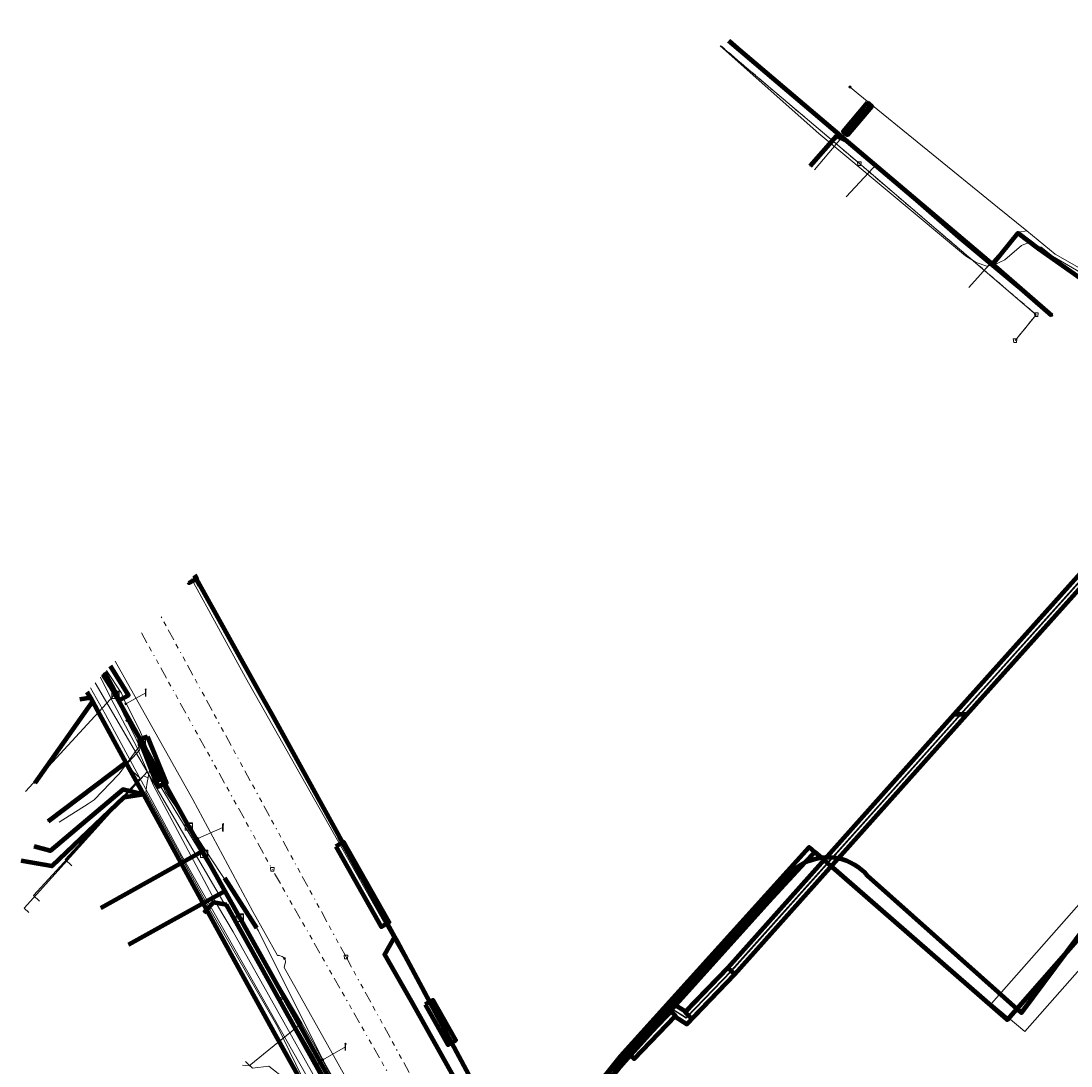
# Model space of a CAD drawing. Header units: metres. Extents: x 153756 to 154348, y 463867 to 464433.
# Tile 68 of 76: x 153941 to 154055, y 464212 to 464325. Entities that reach past the tile are written whole.
import ezdxf
from ezdxf.enums import TextEntityAlignment as Align
from ezdxf.lldxf.tags import DXFTag

# ---------------------------------------------------------------- set-up
doc = ezdxf.new("R2010")
doc.units = ezdxf.units.M
doc.header["$LTSCALE"] = 0.5
doc.linetypes.add('RI-OVERIG-SO', pattern=[17, 5, -2, 2, -2, 0, -2, 2, -2])
doc.layers.get('0').update_dxf_attribs({"linetype": 'CONTINUOUS'})
for name, color, linetype, lineweight in [('B-PV-KL-DATA_COAXKABEL_10_ZIGGO BV-G', 90, 'KL-DATA-SO', 18), ('B-PV-KL-DATA_COAXKABEL_17_ZIGGO BV-G', 90, 'KL-DATA-SO', 18), ('B-PV-KL-DATA_COAXKABEL_7_ZIGGO BV-G', 90, 'KL-DATA-SO', 18), ('B-PV-KL-DATA_DELTA FIBER NETWERK BV-G', 90, 'KL-DATA-SO', 18), ('B-PV-KL-DATA_HULPSTUK_KPN BV-S', 90, 'CONTINUOUS', 25), ('B-PV-KL-DATA_HULPSTUK_ZIGGO BV-S', 90, 'CONTINUOUS', 25), ('B-PV-KL-DATA_KABELBED_KPN BV-G', 90, 'CONTINUOUS', 100), ('B-PV-KL-DATA_KABELBED_ZIGGO BV-G', 90, 'CONTINUOUS', 100), ('B-PV-KL-DATA_MANTELBUIS_POLYVINYLCHLORIDE PVC_100_KPN BV-G', 90, 'CONTINUOUS', 100), ('B-PV-KL-DATA_MANTELBUIS_REGGEFIBER OPERATOR BV-G', 90, 'CONTINUOUS', 100), ('B-PV-KL-DATA_MANTELBUIS_ZIGGO BV-G', 90, 'CONTINUOUS', 100), ('B-PV-KL-DATA_REGGEFIBER OPERATOR BV-G', 90, 'KL-DATA-SO', 18), ('B-PV-KL-DATA_STEDIN NETBEHEER BV-G', 90, 'KL-DATA-SO', 18), ('B-PV-KL-ET_LS_230 V_GEMEENTE AMERSFOORT-G', 190, 'KL-LS-SO', 18), ('B-PV-KL-ET_LS_400 V_STEDIN NETBEHEER BV-G', 190, 'KL-LS-SO', 18), ('B-PV-KL-ET_LS_GEMEENTE AMERSFOORT-S', 190, 'CONTINUOUS', 25), ('B-PV-KL-ET_LS_HULPSTUK_GEMEENTE AMERSFOORT-S', 190, 'CONTINUOUS', 25), ('B-PV-KL-ET_LS_HULPSTUK_STEDIN NETBEHEER BV-S', 190, 'CONTINUOUS', 25), ('B-PV-KL-ET_LS_MANTELBUIS_110_GEMEENTE AMERSFOORT-G', 190, 'CONTINUOUS', 100), ('B-PV-KL-ET_LS_MANTELBUIS_POLYETHYLEEN PE_50_STEDIN NETBEHEER BV-G', 190, 'CONTINUOUS', 100), ('B-PV-KL-ET_LS_MANTELBUIS_POLYETHYLEEN PE_STEDIN NETBEHEER BV-G', 190, 'CONTINUOUS', 100), ('B-PV-KL-ET_LS_MANTELBUIS_POLYVINYLCHLORIDE PVC_125_STEDIN NETBEHEER BV-G', 190, 'CONTINUOUS', 100), ('B-PV-KL-ET_LS_MANTELBUIS_STAAL_STEDIN NETBEHEER BV-G', 190, 'CONTINUOUS', 100), ('B-PV-KL-ET_LS_MANTELBUIS_STEDIN NETBEHEER BV-G', 190, 'CONTINUOUS', 100), ('B-PV-KL-ET_MS_10 KV_STEDIN NETBEHEER BV-G', 130, 'KL-MS-SO', 18), ('B-PV-KL-ET_MS_MANTELBUIS_POLYETHYLEEN PE_STEDIN NETBEHEER BV-G', 130, 'CONTINUOUS', 100), ('B-PV-KL-ET_MS_MANTELBUIS_POLYVINYLCHLORIDE PVC_125_STEDIN NETBEHEER BV-G', 130, 'CONTINUOUS', 100), ('B-PV-KL-ET_MS_MANTELBUIS_STAAL_STEDIN NETBEHEER BV-G', 130, 'CONTINUOUS', 100), ('B-PV-KL-ET_MS_MANTELBUIS_STEDIN NETBEHEER BV-G', 130, 'CONTINUOUS', 100), ('B-PV-KL-GAS_LD_POLYETHYLEEN PE_32_STEDIN NETBEHEER BV-G', 50, 'KL-GAS_LD-SO', 18), ('B-PV-KL-GAS_LD_POLYETHYLEEN PE_63_STEDIN NETBEHEER BV-G', 50, 'KL-GAS_LD-SO', 18), ('B-PV-KL-GAS_LD_POLYVINYLCHLORIDE PVC_110_STEDIN NETBEHEER BV-G', 50, 'KL-GAS_LD-SO', 18), ('B-PV-KL-WATER_100_VITENS-G', 170, 'KL-WATER-SO', 18), ('B-PV-KL-WATER_22_VITENS-G', 170, 'KL-WATER-SO', 18), ('B-PV-KL-WATER_25_VITENS-G', 170, 'KL-WATER-SO', 18), ('B-PV-KL-WATER_40_VITENS-G', 170, 'KL-WATER-SO', 18), ('B-PV-KL-WATER_50_VITENS-G', 170, 'KL-WATER-SO', 18), ('B-PV-KL-WATER_HULPSTUK_VITENS-S', 170, 'CONTINUOUS', 25), ('B-PV-OG-INFO_KPN BV-G', 7, 'CONTINUOUS', 18), ('B-PV-OG-INFO_STEDIN NETBEHEER BV-G', 7, 'CONTINUOUS', 18), ('B-PV-OG-INFO_VITENS-S', 7, 'CONTINUOUS', 25), ('B-PV-RI-DRUK_POLYVINYLCHLORIDE PVC_50_GEMEENTE AMERSFOORT-G', 210, 'RI-PERS-SO', 18), ('B-PV-RI-DRUK_POLYVINYLCHLORIDE PVC_63_GEMEENTE AMERSFOORT-G', 210, 'RI-PERS-SO', 18), ('B-PV-RI-PERSLEIDING_HULPSTUK_GEMEENTE AMERSFOORT-S', 210, 'CONTINUOUS', 25), ('B-PV-RI-VRIJVERVAL_BETON_300_GEMEENTE AMERSFOORT-G', 210, 'RI-OVERIG-SO', 18), ('B-PV-RI-VRIJVERVAL_BETON_700_GEMEENTE AMERSFOORT-G', 210, 'RI-OVERIG-SO', 18), ('B-PV-RI-VRIJVERVAL_HULPSTUK_GEMEENTE AMERSFOORT-S', 210, 'CONTINUOUS', 25), ('B-PV-RI-VRIJVERVAL_POLYVINYLCHLORIDE PVC_50_GEMEENTE AMERSFOORT-G', 210, 'RI-OVERIG-SO', 18), ('B-PV-RI-VRIJVERVAL_POLYVINYLCHLORIDE PVC_63_GEMEENTE AMERSFOORT-G', 210, 'RI-OVERIG-SO', 18)]:
    doc.layers.add(name, color=color, linetype=linetype, lineweight=lineweight)
doc.styles.add('NLCS-ISO', font='txt')
tags = doc.linetypes.add('KL-DATA-SO', pattern='A,4,-1,[101,NLCS.SHX,S=0.5,R=0,X=0,Y=0],-1,4,-1,["D",Standard,S=1,R=0,X=-0.25,Y=-0.5],-1.5', length=12.5).pattern_tags.tags
tags[18] = DXFTag(74, 10)
tags = doc.linetypes.add('KL-GAS_LD-SO', pattern='A,4,-1,[69,NLCS.SHX,S=0.5,R=0,X=0,Y=0],-1,4,-1,["L",Standard,S=1,R=0,X=0.25,Y=-0.5],-2', length=13).pattern_tags.tags
tags[18] = DXFTag(74, 10)
tags = doc.linetypes.add('KL-LS-SO', pattern='A,4,-1,[103,NLCS.SHX,S=0.75,R=0,X=0,Y=0],-1,4,-1,["L",Standard,S=1,R=0,X=0,Y=-0.5],-2', length=13).pattern_tags.tags
tags[18] = DXFTag(74, 10)
tags = doc.linetypes.add('KL-MS-SO', pattern='A,4,-1,[103,NLCS.SHX,S=0.75,R=0,X=0,Y=0],-1,4,-1,["M",Standard,S=1,R=0,X=0,Y=-0.5],-2', length=13).pattern_tags.tags
tags[18] = DXFTag(74, 10)
doc.linetypes.add('KL-WATER-SO', pattern='A,7,-0.5,[168,NLCS.SHX,S=0.75,R=0,X=0.75,Y=0],-2', length=9.5)
tags = doc.linetypes.add('RI-PERS-SO', pattern='A,7,-2,["P",Standard,S=1.8,R=0,X=-0.5,Y=-0.9],-2,7,-2,[102,NLCS.SHX,S=1,R=180,X=0,Y=0],-2', length=22).pattern_tags.tags
tags[6] = DXFTag(74, 10)

# ---------------------------------------------------------------- blocks, each defined once
blk = doc.blocks.new('SKL-WTB_HULP_MOF-SO')
at = {"linetype": 'ByBlock', "lineweight": 18}
h = blk.add_hatch(color=0, dxfattribs=at)
h.dxf.hatch_style = 1
h.paths.add_polyline_path([(-0.5625, 0, 1), (0.5625, 0, 1)])
at = {"color": 0, "linetype": 'ByBlock', "lineweight": 18}
blk.add_circle((0, 0), 0.5625, dxfattribs=at)
at = {"color": 0, "linetype": 'ByBlock', "lineweight": 18, "style": 'NLCS-ISO', "flags": 1}
for tag, p in [('TYPE', (1.5, 0)), ('OMSCHRIJVING', (1.5, -3)), ('LABEL', (1.5, -1.5))]:
    blk.add_attdef(tag, p, '', height=1, dxfattribs=at)
blk = doc.blocks.new('SKL-WTB_HULP_OVERLENGTE-SO')
at = {"color": 0, "linetype": 'ByBlock', "lineweight": 18}
for centre, radius in [((0, 0), 1), ((-0.42, 0), 0.417), ((0.42, 0), 0.417)]:
    blk.add_circle(centre, radius, dxfattribs=at)
at = {"color": 0, "linetype": 'ByBlock', "lineweight": 18, "style": 'NLCS-ISO', "flags": 1}
for tag, p in [('TYPE', (1.5, 0)), ('OMSCHRIJVING', (1.5, -3)), ('LABEL', (1.5, -1.5))]:
    blk.add_attdef(tag, p, '', height=1, dxfattribs=at)
blk = doc.blocks.new('SKL-WTB_HULP_KAST-SO')
at = {"color": 0, "linetype": 'ByBlock', "lineweight": 18}
for points in [[(-2, 2), (2, 2), (2, 1.68), (-2, 1.68)], [(-2, 1.52), (2, 1.52), (2, -2), (-2, -2)]]:
    blk.add_lwpolyline(points, close=True, dxfattribs=at)
at = {"color": 0, "linetype": 'ByBlock', "lineweight": 18, "style": 'NLCS-ISO'}
blk.add_text('kast', height=1.5, dxfattribs=at).set_placement((0, 0), align=Align.MIDDLE_CENTER)
at = {"color": 0, "linetype": 'ByBlock', "lineweight": 18, "style": 'NLCS-ISO', "flags": 1}
for tag, p in [('TYPE', (2.5, 0)), ('OMSCHRIJVING', (2.5, -3)), ('LABEL', (2.5, -1.5))]:
    blk.add_attdef(tag, p, '', height=1, dxfattribs=at)
blk = doc.blocks.new('SKL-WTB_HULP_AFSLUITER-SO')
at = {"color": 0, "linetype": 'ByBlock', "lineweight": 18}
blk.add_lwpolyline([(0, 0.8), (0, -0.8)], dxfattribs=at)
blk.add_circle((0, 0), 1, dxfattribs=at)
at = {"color": 0, "linetype": 'ByBlock', "lineweight": 18, "style": 'NLCS-ISO', "flags": 1}
for tag, p in [('TYPE', (1.5, 0)), ('OMSCHRIJVING', (1.5, -3)), ('LABEL', (1.5, -1.5))]:
    blk.add_attdef(tag, p, '', height=1, dxfattribs=at)
blk = doc.blocks.new('SKL-WTB_HULP_OVERIG-SO')
at = {"color": 0, "linetype": 'ByBlock', "lineweight": 18}
for points in [[(-0.14, 0.14), (0.14, -0.14)], [(0.14, 0.14), (-0.14, -0.14)]]:
    blk.add_lwpolyline(points, dxfattribs=at)
at = {"color": 0, "linetype": 'ByBlock', "lineweight": 18, "style": 'NLCS-ISO', "flags": 1}
for tag, p in [('TYPE', (1.5, 0)), ('OMSCHRIJVING', (1.5, -3)), ('LABEL', (1.5, -1.5))]:
    blk.add_attdef(tag, p, '', height=1, dxfattribs=at)
blk = doc.blocks.new('SRI-HULP_AFVOER_OPVANG-SO')
at = {"color": 0, "linetype": 'ByBlock', "lineweight": 18}
blk.add_lwpolyline([(-0.75, -1), (-1, 1), (1, 1), (0.75, -1)], close=True, dxfattribs=at)
at = {"color": 0, "linetype": 'ByBlock', "lineweight": 18, "style": 'NLCS-ISO', "flags": 1}
for tag, p in [('TYPE', (1.5, 0)), ('OMSCHRIJVING', (1.5, -3)), ('LABEL', (1.5, -1.5))]:
    blk.add_attdef(tag, p, '', height=1, dxfattribs=at)
blk = doc.blocks.new('SKL-ET_LS_MAST-SO')
for p, q in [((-0.05, 2.07), (0.05, 2.07)), ((-0.05, -2), (0.05, -2))]:
    blk.add_line(p, q)
for points in [[(-0.18, 1.76), (-0.22, 1.76), (-0.22, 1.84), (-0.18, 1.84), (-0.18, 1.79)], [(-0.18, 1.49), (-0.22, 1.49), (-0.22, 1.57), (-0.18, 1.57), (-0.18, 1.52)], [(-0.18, 1.79), (-0.05, 1.79)], [(-0.18, 1.76), (-0.05, 1.76)], [(-0.18, 1.52), (-0.05, 1.52)], [(-0.18, 1.49), (-0.05, 1.49)], [(-0.05, -2), (-0.05, 2.07)], [(0.05, -2), (0.05, 2.07)], [(0.18, 1.92), (0.05, 1.92)], [(0.18, 1.89), (0.05, 1.89)], [(0.18, 1.66), (0.05, 1.66)], [(0.18, 1.63), (0.05, 1.63)], [(0.18, 1.39), (0.05, 1.39)], [(0.18, 1.36), (0.05, 1.36)], [(0.18, 1.89), (0.22, 1.89), (0.22, 1.97), (0.18, 1.97), (0.18, 1.92)], [(0.18, 1.63), (0.22, 1.63), (0.22, 1.71), (0.18, 1.71), (0.18, 1.66)], [(0.18, 1.36), (0.22, 1.36), (0.22, 1.44), (0.18, 1.44), (0.18, 1.39)]]:
    blk.add_lwpolyline(points)
blk = doc.blocks.new('SOG-INFO_OVERIG-SO')
at = {"color": 0, "linetype": 'ByBlock', "lineweight": 18}
for points in [[(-0.14, 0.14), (0.14, -0.14)], [(0.14, 0.14), (-0.14, -0.14)]]:
    blk.add_lwpolyline(points, dxfattribs=at)
at = {"color": 0, "linetype": 'ByBlock', "lineweight": 18, "style": 'NLCS-ISO', "flags": 1}
for tag, p in [('TYPE', (1.5, 0)), ('OMSCHRIJVING', (1.5, -3)), ('LABEL', (1.5, -1.5))]:
    blk.add_attdef(tag, p, '', height=1, dxfattribs=at)

msp = doc.modelspace()

# ---------------------------------------------------------------- linework, layer by layer
at = {"layer": 'B-PV-KL-DATA_COAXKABEL_10_ZIGGO BV-G', "ltscale": 0.5, "flags": 128}
for points in [[(153950.3, 464254.449), (153992.517, 464178.771), (153995.585, 464180.504), (153996.284, 464179.178), (153996.169, 464179.113)], [(153996.169, 464179.113), (153996.284, 464179.178), (153995.585, 464180.504), (153992.517, 464178.771), (153963.471, 464230.841), (153953, 464225)]]:
    msp.add_lwpolyline(points, dxfattribs=at)
at = {"layer": 'B-PV-KL-DATA_COAXKABEL_17_ZIGGO BV-G', "ltscale": 0.5, "flags": 128}
msp.add_lwpolyline([(153950.3, 464254.449), (153992.517, 464178.771), (153995.585, 464180.504), (153996.284, 464179.178), (153996.169, 464179.113)], dxfattribs=at)
msp.add_lwpolyline([(153950.3, 464254.449), (153992.517, 464178.771), (153995.585, 464180.504), (153996.284, 464179.178), (153996.169, 464179.113)], dxfattribs=at)
at = {"layer": 'B-PV-KL-DATA_COAXKABEL_7_ZIGGO BV-G', "ltscale": 0.5, "flags": 128}
for points in [[(153950.3, 464254.449), (153992.517, 464178.771), (153995.585, 464180.504), (153996.284, 464179.178), (153996.169, 464179.113)], [(153996.169, 464179.113), (153996.284, 464179.178), (153995.585, 464180.504), (153992.517, 464178.771), (153961.057, 464235.168), (153950, 464229)]]:
    msp.add_lwpolyline(points, dxfattribs=at)
at = {"layer": 'B-PV-KL-DATA_DELTA FIBER NETWERK BV-G', "ltscale": 0.5, "flags": 128}
msp.add_lwpolyline([(154005.961, 464152.28), (154005.748, 464152.69), (154005.165, 464152.448), (154004.372, 464152.976), (154003.682, 464154.269), (153995.327, 464169.189), (153994.526, 464170.629), (153993.455, 464172.587), (153983.945, 464190.889), (153981.017, 464196.301), (153974.334, 464208.82), (153973.696, 464209.786), (153964.34, 464226.42), (153962.655, 464229.269), (153955.725, 464242.3), (153953.914, 464246.482), (153951.135, 464251.703), (153949.95, 464254.071)], dxfattribs=at)
at = {"layer": 'B-PV-KL-DATA_KABELBED_KPN BV-G', "ltscale": 0.5, "flags": 128}
for points in [[(154048.002, 464219.309), (154049.376, 464218.085), (154049.882, 464217.634), (154054.832, 464224.294), (154073.937, 464250), (154076.79, 464253.838), (154084.992, 464264.874), (154072.692, 464275.695), (154071.615, 464282.146), (154071.197, 464284.646), (154079.151, 464288.209), (154086.437, 464292.969), (154098.994, 464302.367), (154110.654, 464312.596), (154111.819, 464313.7), (154113.838, 464315.612), (154115.514, 464317.199), (154116.488, 464318.122), (154128.688, 464331.179), (154133.411, 464337.851), (154133.992, 464339.048), (154137.67, 464346.617), (154141.408, 464354.309)], [(154123.533, 464332.827), (154114.947, 464323.29), (154101.935, 464311.564), (154085.616, 464297.943), (154083.041, 464295.966), (154081.3, 464294.949), (154079.48, 464294.079), (154077.595, 464293.363), (154075.658, 464292.804), (154073.68, 464292.407), (154071.677, 464292.175), (154069.661, 464292.109), (154067.647, 464292.209), (154065.648, 464292.475), (154063.678, 464292.906), (154061.75, 464293.497), (154051.74, 464300.551), (154049.499, 464302.266), (154046.768, 464298.879), (154046.748, 464298.896), (154031.027, 464312.214), (154018.144, 464323.128)], [(154031.027, 464312.214), (154029.826, 464312.79), (154026.969, 464309.531)], [(154046.748, 464298.896), (154053.166, 464293.329)], [(153960.724, 464264.028), (153960.145, 464265.067)], [(153960.145, 464265.067), (153967.336, 464252.167), (153968.534, 464250), (153981.876, 464225.872), (153982.156, 464225.366), (153992.855, 464205.422), (153995.698, 464200.391), (153995.938, 464199.966), (153999.121, 464194.334), (153999.973, 464192.821)], [(153948.494, 464252.488), (153948.859, 464251.825), (153949.082, 464251.422), (153949.866, 464250), (153952.723, 464244.785), (153954.616, 464241.33), (153961.473, 464228.812), (153968.726, 464215.572), (153973.071, 464207.804)], [(153949.082, 464251.422), (153942.834, 464242.555)], [(153948.859, 464251.825), (153947.711, 464251.642)], [(153952.723, 464244.785), (153944.291, 464238.415)], [(153954.616, 464241.33), (153952.494, 464241.007), (153944.662, 464233.572), (153941.362, 464234.129)], [(153954.616, 464241.33), (153952.375, 464241.881), (153944.503, 464235.202), (153942.754, 464235.679)], [(153978.315, 464232.31), (153975.896, 464236.686)], [(153996.642, 464200.71), (154000.123, 464205.071), (154003.937, 464209.85), (154006.391, 464212.925), (154026.851, 464235.599), (154027.46, 464235.089)], [(154027.46, 464235.089), (154026.393, 464233.942), (154022.443, 464229.696), (154006.875, 464212.403), (153996.642, 464200.71)], [(154027.46, 464235.089), (154028.154, 464234.484), (154029.098, 464233.66), (154048.254, 464216.959), (154048.328, 464216.892), (154049.376, 464218.085), (154054.832, 464224.294), (154059.79, 464229.937)], [(154003.937, 464209.85), (154024.398, 464232.26), (154024.672, 464232.603), (154024.972, 464232.924), (154025.296, 464233.219), (154025.642, 464233.489), (154026.009, 464233.73), (154026.393, 464233.942), (154026.815, 464234.132), (154027.251, 464234.286), (154027.698, 464234.404), (154028.154, 464234.484), (154028.619, 464234.526), (154029.085, 464234.53), (154029.551, 464234.494), (154030.012, 464234.419), (154030.465, 464234.306), (154030.907, 464234.156), (154031.335, 464233.969), (154031.745, 464233.747), (154032.136, 464233.492), (154032.504, 464233.205), (154032.847, 464232.888), (154033.162, 464232.543), (154048.002, 464219.309)], [(153963.631, 464229.374), (153962.223, 464229.618), (153961.473, 464228.812), (153961.189, 464228.508)], [(153982.047, 464191.779), (153982.048, 464191.794), (153982.14, 464196.151), (153963.631, 464229.374)], [(153981.876, 464225.872), (153980.776, 464223.956), (153983.8, 464218.666), (153994.668, 464199.265), (153994.893, 464198.863), (154010.181, 464171.574), (154011.836, 464172.364), (154028.308, 464180.231)], [(153984.933, 464220.188), (153987.295, 464215.781)]]:
    msp.add_lwpolyline(points, dxfattribs=at)
at = {"layer": 'B-PV-KL-DATA_KABELBED_ZIGGO BV-G', "ltscale": 0.5, "flags": 128}
for points in [[(153951.59, 464252.138), (153950.294, 464254.443)], [(153954.435, 464247.04), (153951.59, 464252.138)], [(153959.551, 464237.869), (153954.435, 464247.04)], [(153960.33, 464236.472), (153959.551, 464237.869)], [(153961.057, 464235.168), (153960.33, 464236.472)], [(153961.057, 464235.168), (153950, 464229)], [(153961.207, 464234.9), (153961.057, 464235.168)], [(153963.471, 464230.841), (153961.207, 464234.9)], [(153963.471, 464230.841), (153953, 464225)], [(153965.075, 464227.966), (153963.471, 464230.841)], [(153982.124, 464197.4), (153965.075, 464227.966)]]:
    msp.add_lwpolyline(points, dxfattribs=at)
at = {"layer": 'B-PV-KL-DATA_MANTELBUIS_POLYVINYLCHLORIDE PVC_100_KPN BV-G', "ltscale": 0.5, "flags": 128}
for points in [[(153960.724, 464264.028), (153960.145, 464265.067)], [(153960.724, 464264.028), (153960.145, 464265.067)], [(153978.315, 464232.31), (153975.896, 464236.686)], [(153978.315, 464232.31), (153975.896, 464236.686)], [(153984.933, 464220.188), (153987.295, 464215.781)]]:
    msp.add_lwpolyline(points, dxfattribs=at)
at = {"layer": 'B-PV-KL-DATA_MANTELBUIS_REGGEFIBER OPERATOR BV-G', "ltscale": 0.5, "flags": 128}
for points in [[(153951.778, 464252.102), (153950.44, 464254.6)], [(153956.524, 464242.748), (153954.448, 464246.719)]]:
    msp.add_lwpolyline(points, dxfattribs=at)
at = {"layer": 'B-PV-KL-DATA_MANTELBUIS_ZIGGO BV-G', "ltscale": 0.5, "flags": 128}
for points in [[(153951.59, 464252.138), (153950.294, 464254.443)], [(153959.551, 464237.869), (153954.435, 464247.04)], [(153965.075, 464227.966), (153961.207, 464234.9)]]:
    msp.add_lwpolyline(points, dxfattribs=at)
at = {"layer": 'B-PV-KL-DATA_REGGEFIBER OPERATOR BV-G', "ltscale": 0.5, "flags": 128}
for points in [[(153950.416, 464254.574), (153951.763, 464252.1), (153954.305, 464246.87), (153954.339, 464246.806)], [(153954.339, 464246.806), (153951.99, 464243.592), (153951.87, 464243.467), (153949.26, 464240.737), (153948.609, 464240.322), (153945.461, 464238.317)], [(153954.339, 464246.806), (153956.689, 464242.502), (153959.083, 464238.453), (153963.529, 464230.702), (153965.59, 464226.965), (153971.788, 464216.502)], [(153968.803, 464214.081), (153971.788, 464216.502)], [(153971.788, 464216.502), (153973.086, 464214.311), (153975.048, 464210.667), (153975.488, 464209.976), (153982.514, 464197.349), (153985.577, 464191.545), (153993.408, 464177.686)], [(153965.358, 464211.973), (153966.087, 464211.879), (153968.803, 464214.081)]]:
    msp.add_lwpolyline(points, dxfattribs=at)
at = {"layer": 'B-PV-KL-DATA_STEDIN NETBEHEER BV-G', "ltscale": 0.5, "flags": 128}
for points in [[(154094.553, 464308.345), (154089.628, 464304.298), (154082.463, 464299.07), (154081.777, 464298.594), (154075.943, 464295.51), (154077.096, 464288.232), (154074.541, 464284.953), (154043.238, 464250), (154018.391, 464222.199), (154013.491, 464217.114), (154012.207, 464217.942), (154007.455, 464213.018), (154003.931, 464208.499), (154002.672, 464207.627)], [(154080.874, 464296.659), (154077.376, 464296.209), (154075.998, 464295.483), (154077.149, 464288.218), (154074.579, 464284.921), (154043.304, 464250), (154018.426, 464222.164), (154013.498, 464217.05), (154012.215, 464217.878), (154007.491, 464212.982), (154004.836, 464209.577)], [(153948.878, 464252.915), (153950.506, 464250), (153958.79, 464234.659), (153993.553, 464173.38), (154009.848, 464145.603), (154010.107, 464145.121), (154010.257, 464144.891), (154010.42, 464144.671), (154010.743, 464144.302), (154011.159, 464143.925), (154011.374, 464143.786), (154011.612, 464143.689), (154011.864, 464143.642), (154012.12, 464143.644), (154012.371, 464143.697), (154012.606, 464143.798), (154013.967, 464144.548)]]:
    msp.add_lwpolyline(points, dxfattribs=at)
at = {"layer": 'B-PV-KL-ET_LS_230 V_GEMEENTE AMERSFOORT-G', "ltscale": 0.5, "flags": 128}
for points in [[(153950.607, 464254.78), (153952.232, 464252.312), (153952.713, 464251.161)], [(153952.713, 464251.161), (153954.874, 464252.382)], [(153952.773, 464251.161), (153954.314, 464248.094), (153956.996, 464241.639), (153960.519, 464236.55), (153967.104, 464226.537), (153974.069, 464212.527), (153988.96, 464186.147), (153991.542, 464181.654), (154006.793, 464154.593), (154012.818, 464144.185), (154010.456, 464142.979), (154020.404, 464125.066), (154024.947, 464127.523), (154025.247, 464126.967)], [(153960.519, 464236.55), (153963.241, 464237.746)], [(153974.069, 464212.527), (153976.551, 464213.938)]]:
    msp.add_lwpolyline(points, dxfattribs=at)
at = {"layer": 'B-PV-KL-ET_LS_400 V_STEDIN NETBEHEER BV-G', "ltscale": 0.5, "flags": 128}
for points in [[(154151.914, 464402.251), (154149.847, 464395.12), (154143.095, 464374.535), (154133.178, 464351.611), (154125.429, 464338.014), (154112.158, 464323.322), (154106.721, 464318.037), (154101.026, 464312.812), (154096.973, 464309.011), (154079.321, 464296.647), (154076.047, 464295.613), (154071.975, 464295.252), (154061.028, 464296.556), (154060.374, 464296.715), (154058.166, 464297.314), (154053.535, 464299.987), (154050.478, 464302.49), (154047.301, 464305.076), (154032.177, 464317.359), (154031.287, 464318.106)], [(154027.418, 464309.133), (154033.468, 464316.279), (154033.33, 464316.423)], [(154044.182, 464296.338), (154049.558, 464302.367), (154050.478, 464302.49)], [(153989.234, 464212.383), (153965.701, 464254.038), (153959.851, 464264.754)], [(153969.916, 464223.532), (153969.785, 464223.681), (153969.684, 464223.75), (153969.57, 464223.798), (153969.377, 464223.844), (153969.152, 464223.876), (153966.497, 464228.619), (153959.992, 464240.794), (153951.562, 464255.811)], [(153950.324, 464254.475), (153951.404, 464252.382), (153952.551, 464250), (153952.821, 464249.383)], [(153983.829, 464193.705), (153963.64, 464230.429), (153955.808, 464243.3), (153952.821, 464249.383)], [(153946.86, 464233.593), (153946.125, 464234.271), (153954.258, 464243.094), (153952.714, 464244.518), (153954.207, 464246.138), (153954.086, 464246.761), (153954.104, 464246.77)], [(153969.916, 464223.532), (153969.993, 464223.382), (153970.021, 464223.262), (153970.027, 464223.14), (153970.011, 464223.018), (153969.888, 464222.559), (153981.952, 464201.005), (153992.733, 464181.916), (154000.411, 464168.141), (154000.42, 464168.177), (154011.568, 464148.024), (154011.894, 464147.321), (154012.188, 464146.604), (154012.404, 464146.018), (154012.824, 464144.738), (154012.972, 464144.364), (154013.171, 464143.927)], [(154018.309, 464162.697), (154012.258, 464171.771), (154011.242, 464173.301), (154010.742, 464174.119), (154000, 464193.388), (153989.234, 464212.383)]]:
    msp.add_lwpolyline(points, dxfattribs=at)
at = {"layer": 'B-PV-KL-ET_LS_MANTELBUIS_110_GEMEENTE AMERSFOORT-G', "ltscale": 0.5, "flags": 128}
for points in [[(153950.214, 464254.357), (153951.992, 464251.556), (153952.993, 464252.107), (153951.05, 464255.259)], [(153955.074, 464247.588), (153954.194, 464247.283), (153956.175, 464242.184), (153957.116, 464242.559), (153955.074, 464247.588)], [(153963.401, 464232.272), (153966.883, 464226.858)]]:
    msp.add_lwpolyline(points, dxfattribs=at)
at = {"layer": 'B-PV-KL-ET_LS_MANTELBUIS_POLYETHYLEEN PE_50_STEDIN NETBEHEER BV-G', "ltscale": 0.5, "flags": 128}
msp.add_lwpolyline([(154033.195, 464316.427), (154030.546, 464313.298), (154031.01, 464312.906), (154033.659, 464316.035), (154033.195, 464316.427)], dxfattribs=at)
at = {"layer": 'B-PV-KL-ET_LS_MANTELBUIS_POLYETHYLEEN PE_STEDIN NETBEHEER BV-G', "ltscale": 0.5, "flags": 128}
msp.add_lwpolyline([(154043.975, 464250), (154042.567, 464250), (154018.023, 464222.538), (154013.383, 464217.723), (154014.139, 464216.995), (154018.793, 464221.824), (154043.975, 464250)], dxfattribs=at)
at = {"layer": 'B-PV-KL-ET_LS_MANTELBUIS_POLYVINYLCHLORIDE PVC_125_STEDIN NETBEHEER BV-G', "ltscale": 0.5, "flags": 128}
for points in [[(153959.493, 464264.368), (153959.535, 464264.29), (153960.413, 464264.77), (153960.21, 464265.142)], [(153975.495, 464235.682), (153980.415, 464226.974), (153981.285, 464227.466), (153976.365, 464236.174), (153975.495, 464235.682)], [(153985.187, 464218.528), (153987.647, 464214.174), (153988.517, 464214.666), (153986.057, 464219.02), (153985.187, 464218.528)], [(154007.094, 464213.362), (154007.85, 464212.634), (154012.364, 464217.314), (154011.608, 464218.042), (154007.094, 464213.362)]]:
    msp.add_lwpolyline(points, dxfattribs=at)
at = {"layer": 'B-PV-KL-ET_LS_MANTELBUIS_STAAL_STEDIN NETBEHEER BV-G', "ltscale": 0.5, "flags": 128}
msp.add_lwpolyline([(154018.017, 464222.531), (154018.799, 464221.831), (154043.974, 464250), (154074.199, 464283.763), (154073.423, 464284.471), (154042.566, 464250), (154018.017, 464222.531)], dxfattribs=at)
at = {"layer": 'B-PV-KL-ET_LS_MANTELBUIS_STEDIN NETBEHEER BV-G', "ltscale": 0.5, "flags": 128}
msp.add_lwpolyline([(154043.974, 464250), (154042.566, 464250), (154018.023, 464222.538), (154013.428, 464217.768), (154012.13, 464218.581), (154007.094, 464213.363), (154007.85, 464212.633), (154012.294, 464217.239), (154013.592, 464216.426), (154018.793, 464221.824), (154043.974, 464250)], dxfattribs=at)
at = {"layer": 'B-PV-KL-ET_MS_10 KV_STEDIN NETBEHEER BV-G', "ltscale": 0.5, "flags": 128}
for points in [[(154003.966, 464208.462), (154007.491, 464212.982), (154012.215, 464217.878), (154013.498, 464217.05), (154018.426, 464222.164), (154018.443, 464222.257), (154043.237, 464250), (154074.537, 464284.941), (154077.117, 464288.257), (154075.966, 464295.522), (154081.771, 464298.59), (154082.46, 464299.068), (154085.745, 464301.472), (154089.682, 464304.28), (154093.488, 464307.405)], [(154010.321, 464175.063), (154000, 464193.481), (153996.473, 464199.68), (153997.615, 464202.878), (154002.675, 464207.629), (154003.931, 464208.499), (154007.455, 464213.018), (154012.207, 464217.942), (154013.491, 464217.114), (154018.391, 464222.199), (154018.48, 464222.224), (154043.303, 464250), (154074.552, 464284.893), (154077.17, 464288.243), (154076.021, 464295.495), (154081.797, 464298.547), (154082.489, 464299.027), (154089.326, 464303.904)], [(154009.848, 464145.603), (153993.553, 464173.38), (153958.79, 464234.659), (153950.506, 464250), (153948.878, 464252.915)]]:
    msp.add_lwpolyline(points, dxfattribs=at)
at = {"layer": 'B-PV-KL-ET_MS_MANTELBUIS_POLYETHYLEEN PE_STEDIN NETBEHEER BV-G', "ltscale": 0.5, "flags": 128}
msp.add_lwpolyline([(154043.975, 464250), (154042.567, 464250), (154018.023, 464222.538), (154013.383, 464217.723), (154014.139, 464216.995), (154018.793, 464221.824), (154043.975, 464250)], dxfattribs=at)
at = {"layer": 'B-PV-KL-ET_MS_MANTELBUIS_POLYVINYLCHLORIDE PVC_125_STEDIN NETBEHEER BV-G', "ltscale": 0.5, "flags": 128}
msp.add_lwpolyline([(154007.094, 464213.362), (154007.85, 464212.634), (154012.364, 464217.314), (154011.608, 464218.042), (154007.094, 464213.362)], dxfattribs=at)
at = {"layer": 'B-PV-KL-ET_MS_MANTELBUIS_STAAL_STEDIN NETBEHEER BV-G', "ltscale": 0.5, "flags": 128}
msp.add_lwpolyline([(154018.017, 464222.531), (154018.799, 464221.831), (154043.974, 464250), (154074.199, 464283.763), (154073.423, 464284.471), (154042.566, 464250), (154018.017, 464222.531)], dxfattribs=at)
at = {"layer": 'B-PV-KL-ET_MS_MANTELBUIS_STEDIN NETBEHEER BV-G', "ltscale": 0.5, "flags": 128}
msp.add_lwpolyline([(154043.974, 464250), (154042.566, 464250), (154018.023, 464222.538), (154013.428, 464217.768), (154012.13, 464218.581), (154007.094, 464213.363), (154007.85, 464212.633), (154012.294, 464217.239), (154013.592, 464216.426), (154018.793, 464221.824), (154043.974, 464250)], dxfattribs=at)
at = {"layer": 'B-PV-KL-GAS_LD_POLYETHYLEEN PE_32_STEDIN NETBEHEER BV-G', "ltscale": 0.5, "flags": 128}
for points in [[(153941.835, 464241.645), (153951.427, 464252.095)], [(153943.336, 464229.77), (153942.674, 464230.38), (153954.623, 464243.343), (153955.127, 464243.151)]]:
    msp.add_lwpolyline(points, dxfattribs=at)
at = {"layer": 'B-PV-KL-GAS_LD_POLYETHYLEEN PE_63_STEDIN NETBEHEER BV-G', "ltscale": 0.5, "flags": 128}
for points in [[(154043.825, 464299.783), (154044.985, 464299.063), (154046.143, 464298.681), (154046.576, 464298.731), (154046.838, 464298.793), (154048.07, 464299.369), (154049.894, 464300.91), (154050.504, 464301.177), (154052.032, 464300.733), (154053.248, 464299.759), (154058.024, 464296.975), (154061.043, 464296.413), (154071.929, 464294.866), (154076.164, 464295.242), (154079.438, 464296.276), (154094.723, 464306.507), (154112.519, 464322.936), (154125.919, 464337.693), (154133.892, 464351.803), (154143.503, 464374.313), (154150.347, 464395.174), (154152.473, 464402.582)], [(154017.204, 464322.564), (154027.903, 464313.064), (154043.825, 464299.783)]]:
    msp.add_lwpolyline(points, dxfattribs=at)
at = {"layer": 'B-PV-KL-GAS_LD_POLYVINYLCHLORIDE PVC_110_STEDIN NETBEHEER BV-G', "ltscale": 0.5, "flags": 128}
msp.add_lwpolyline([(153950.233, 464254.377), (153951.427, 464252.095), (153952.485, 464250), (153955.449, 464244.96), (153954.996, 464242.418), (153954.891, 464241.562), (153961.983, 464228.632), (153969.196, 464216.092), (153972.45, 464209.402), (153986.635, 464183.851), (153992.931, 464172.73), (153999.119, 464162.178)], dxfattribs=at)
at = {"layer": 'B-PV-KL-WATER_100_VITENS-G', "ltscale": 0.5, "flags": 128}
for points in [[(153949.38, 464253.457), (153969.459, 464219.133)], [(153969.459, 464219.133), (153973.267, 464212.623), (153985.432, 464190.952), (154008.757, 464146.855), (154012.747, 464139.378)]]:
    msp.add_lwpolyline(points, dxfattribs=at)
at = {"layer": 'B-PV-KL-WATER_22_VITENS-G', "ltscale": 0.5, "flags": 128}
msp.add_lwpolyline([(153973.757, 464207.496), (153968.235, 464211.857), (153966.468, 464211.621), (153965.701, 464212.339)], dxfattribs=at)
at = {"layer": 'B-PV-KL-WATER_25_VITENS-G', "ltscale": 0.5, "flags": 128}
msp.add_lwpolyline([(154033.981, 464309.514), (154033.817, 464309.326), (154030.878, 464306.191)], dxfattribs=at)
at = {"layer": 'B-PV-KL-WATER_40_VITENS-G', "ltscale": 0.5, "flags": 128}
msp.add_lwpolyline([(153955.041, 464243.78), (153941.691, 464228.999), (153942.184, 464228.52)], dxfattribs=at)
at = {"layer": 'B-PV-KL-WATER_50_VITENS-G', "ltscale": 0.5, "flags": 128}
msp.add_lwpolyline([(154018.309, 464323.218), (154042.972, 464301.653), (154045.591, 464299.493), (154047.115, 464298.218), (154051.855, 464294.279)], dxfattribs=at)
at = {"layer": 'B-PV-OG-INFO_KPN BV-G', "ltscale": 0.5, "flags": 128}
msp.add_lwpolyline([(154077.87, 464254.02), (154081.45, 464250.95), (154050.24, 464215.63), (154046.65, 464218.65), (154077.87, 464254.02)], dxfattribs=at)
at = {"layer": 'B-PV-OG-INFO_STEDIN NETBEHEER BV-G', "ltscale": 0.5, "flags": 128}
for points in [[(154033.195, 464316.427), (154030.546, 464313.298), (154031.01, 464312.906), (154033.659, 464316.035), (154033.195, 464316.427)], [(154018.017, 464222.531), (154018.799, 464221.831), (154043.974, 464250), (154074.199, 464283.763), (154073.423, 464284.471), (154042.566, 464250), (154018.017, 464222.531)], [(154018.017, 464222.531), (154018.799, 464221.831), (154043.974, 464250), (154074.199, 464283.763), (154073.423, 464284.471), (154042.566, 464250), (154018.017, 464222.531)]]:
    msp.add_lwpolyline(points, dxfattribs=at)
at = {"layer": 'B-PV-RI-DRUK_POLYVINYLCHLORIDE PVC_50_GEMEENTE AMERSFOORT-G', "ltscale": 0.5, "flags": 128}
msp.add_lwpolyline([(154051.5, 464293.4), (154049.2, 464290.6)], dxfattribs=at)
at = {"layer": 'B-PV-RI-DRUK_POLYVINYLCHLORIDE PVC_63_GEMEENTE AMERSFOORT-G', "ltscale": 0.5, "flags": 128}
for points in [[(154032.3, 464309.8), (154017.251, 464322.592)], [(154051.5, 464293.4), (154032.3, 464309.8)]]:
    msp.add_lwpolyline(points, dxfattribs=at)
at = {"layer": 'B-PV-RI-VRIJVERVAL_BETON_300_GEMEENTE AMERSFOORT-G', "ltscale": 0.5, "flags": 128}
for points in [[(153954.4, 464258.873), (153968.6, 464233.2)], [(154003.88, 464171.16), (153968.6, 464233.2)]]:
    msp.add_lwpolyline(points, dxfattribs=at)
at = {"layer": 'B-PV-RI-VRIJVERVAL_BETON_700_GEMEENTE AMERSFOORT-G', "ltscale": 0.5, "flags": 128}
for points in [[(153976.6, 464223.7), (153956.349, 464260.976)], [(153976.6, 464223.7), (154015.22, 464153.06)]]:
    msp.add_lwpolyline(points, dxfattribs=at)
at = {"layer": 'B-PV-RI-VRIJVERVAL_POLYVINYLCHLORIDE PVC_50_GEMEENTE AMERSFOORT-G', "ltscale": 0.5, "flags": 128}
msp.add_lwpolyline([(154051.5, 464293.4), (154049.2, 464290.6)], dxfattribs=at)
at = {"layer": 'B-PV-RI-VRIJVERVAL_POLYVINYLCHLORIDE PVC_63_GEMEENTE AMERSFOORT-G', "ltscale": 0.5, "flags": 128}
for points in [[(154032.3, 464309.8), (154017.251, 464322.592)], [(154051.5, 464293.4), (154032.3, 464309.8)]]:
    msp.add_lwpolyline(points, dxfattribs=at)

# ---------------------------------------------------------------- block references
at = {"layer": 'B-PV-KL-DATA_HULPSTUK_KPN BV-S', "xscale": 0.2, "yscale": 0.2, "zscale": 0.2}
for name, p in [('SKL-WTB_HULP_MOF-SO', (154031.027, 464312.214)), ('SKL-WTB_HULP_OVERIG-SO', (154031.027, 464312.214)), ('SKL-WTB_HULP_OVERIG-SO', (154026.969, 464309.531)), ('SKL-WTB_HULP_MOF-SO', (154046.748, 464298.896)), ('SKL-WTB_HULP_OVERIG-SO', (154046.748, 464298.896)), ('SKL-WTB_HULP_MOF-SO', (154053.166, 464293.329)), ('SKL-WTB_HULP_OVERIG-SO', (154053.166, 464293.329)), ('SKL-WTB_HULP_MOF-SO', (153948.859, 464251.825)), ('SKL-WTB_HULP_OVERIG-SO', (153948.859, 464251.825)), ('SKL-WTB_HULP_MOF-SO', (153949.082, 464251.422)), ('SKL-WTB_HULP_OVERIG-SO', (153949.082, 464251.422)), ('SKL-WTB_HULP_MOF-SO', (153952.723, 464244.786)), ('SKL-WTB_HULP_OVERIG-SO', (153952.723, 464244.785)), ('SKL-WTB_HULP_OVERIG-SO', (153942.834, 464242.555)), ('SKL-WTB_HULP_MOF-SO', (153954.616, 464241.33)), ('SKL-WTB_HULP_OVERIG-SO', (153954.616, 464241.33)), ('SKL-WTB_HULP_OVERIG-SO', (153954.616, 464241.33)), ('SKL-WTB_HULP_OVERIG-SO', (153944.291, 464238.415)), ('SKL-WTB_HULP_OVERIG-SO', (153942.754, 464235.679)), ('SKL-WTB_HULP_OVERIG-SO', (154027.46, 464235.089)), ('SKL-WTB_HULP_OVERIG-SO', (154027.46, 464235.089)), ('SKL-WTB_HULP_OVERIG-SO', (154027.46, 464235.089)), ('SKL-WTB_HULP_OVERIG-SO', (153941.362, 464234.129)), ('SKL-WTB_HULP_MOF-SO', (154029.099, 464233.659)), ('SKL-WTB_HULP_MOF-SO', (153963.631, 464229.374)), ('SKL-WTB_HULP_OVERIG-SO', (153963.631, 464229.374)), ('SKL-WTB_HULP_OVERIG-SO', (153963.631, 464229.374)), ('SKL-WTB_HULP_OVERIG-SO', (153961.189, 464228.508)), ('SKL-WTB_HULP_MOF-SO', (153981.876, 464225.872)), ('SKL-WTB_HULP_OVERIG-SO', (153981.876, 464225.872)), ('SKL-WTB_HULP_MOF-SO', (154043.967, 464220.695)), ('SKL-WTB_HULP_MOF-SO', (154045.768, 464219.126)), ('SKL-WTB_HULP_OVERIG-SO', (154048.002, 464219.309)), ('SKL-WTB_HULP_OVERIG-SO', (154048.002, 464219.309)), ('SKL-WTB_HULP_MOF-SO', (154046.407, 464218.568))]:
    msp.add_blockref(name, p, dxfattribs=at)
at = {"layer": 'B-PV-KL-DATA_HULPSTUK_ZIGGO BV-S', "xscale": 0.2, "yscale": 0.2, "zscale": 0.2}
for name, p in [('SKL-WTB_HULP_KAST-SO', (153951.59, 464252.138)), ('SKL-WTB_HULP_KAST-SO', (153954.435, 464247.04)), ('SKL-WTB_HULP_KAST-SO', (153959.551, 464237.869)), ('SKL-WTB_HULP_OVERLENGTE-SO', (153960.33, 464236.472)), ('SKL-WTB_HULP_KAST-SO', (153961.207, 464234.9)), ('SKL-WTB_HULP_KAST-SO', (153965.075, 464227.966))]:
    msp.add_blockref(name, p, dxfattribs=at)
at = {"layer": 'B-PV-KL-ET_LS_GEMEENTE AMERSFOORT-S', "xscale": 0.2, "yscale": 0.2, "zscale": 0.2}
for p in [(153954.879, 464252.381), (153963.247, 464237.743), (153976.552, 464213.939)]:
    msp.add_blockref('SKL-ET_LS_MAST-SO', p, dxfattribs=at)
at = {"layer": 'B-PV-KL-ET_LS_HULPSTUK_GEMEENTE AMERSFOORT-S', "xscale": 0.2, "yscale": 0.2, "zscale": 0.2}
for p in [(153952.713, 464251.161), (153960.519, 464236.55), (153974.069, 464212.527)]:
    msp.add_blockref('SKL-WTB_HULP_MOF-SO', p, dxfattribs=at)
at = {"layer": 'B-PV-KL-ET_LS_HULPSTUK_STEDIN NETBEHEER BV-S', "xscale": 0.2, "yscale": 0.2, "zscale": 0.2}
for p in [(154031.287, 464318.106), (153952.821, 464249.383), (153969.916, 464223.532), (153989.234, 464212.383)]:
    msp.add_blockref('SKL-WTB_HULP_MOF-SO', p, dxfattribs=at)
at = {"layer": 'B-PV-KL-WATER_HULPSTUK_VITENS-S', "xscale": 0.2, "yscale": 0.2, "zscale": 0.2}
for name, p in [('SKL-WTB_HULP_OVERIG-SO', (154033.981, 464309.514)), ('SKL-WTB_HULP_OVERIG-SO', (153955.041, 464243.78)), ('SKL-WTB_HULP_AFSLUITER-SO', (153969.459, 464219.133)), ('SKL-WTB_HULP_OVERIG-SO', (153973.58, 464212.065))]:
    msp.add_blockref(name, p, dxfattribs=at)
at = {"layer": 'B-PV-OG-INFO_VITENS-S', "xscale": 0.2, "yscale": 0.2, "zscale": 0.2}
msp.add_blockref('SOG-INFO_OVERIG-SO', (153955.041, 464243.78), dxfattribs=at)
at = {"layer": 'B-PV-RI-PERSLEIDING_HULPSTUK_GEMEENTE AMERSFOORT-S', "xscale": 0.2, "yscale": 0.2, "zscale": 0.2}
for p in [(154032.3, 464309.8), (154051.5, 464293.4), (154049.2, 464290.6)]:
    msp.add_blockref('SRI-HULP_AFVOER_OPVANG-SO', p, dxfattribs=at)
at = {"layer": 'B-PV-RI-VRIJVERVAL_HULPSTUK_GEMEENTE AMERSFOORT-S', "xscale": 0.2, "yscale": 0.2, "zscale": 0.2}
for p in [(154032.3, 464309.8), (154051.5, 464293.4), (154049.2, 464290.6), (153968.6, 464233.2), (153976.6, 464223.7)]:
    msp.add_blockref('SRI-HULP_AFVOER_OPVANG-SO', p, dxfattribs=at)

doc.saveas('drawing.dxf')
